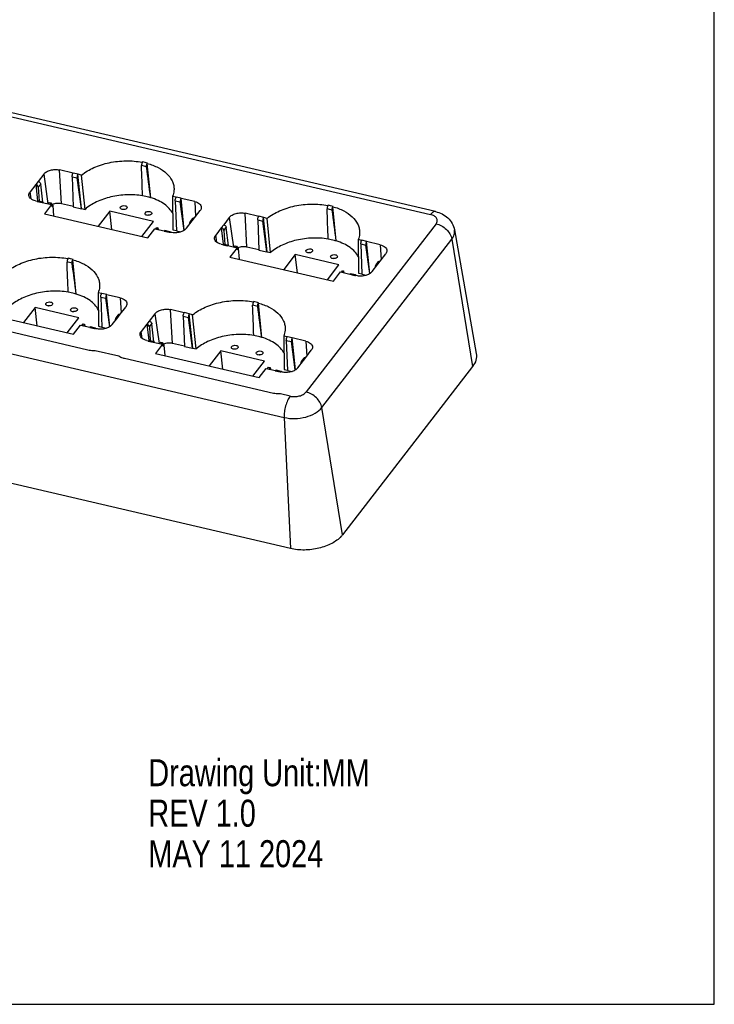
# Model space of a CAD drawing. Header units: inches. Extents: x 0 to 17, y 0 to 11.
# Tile 9 of 10: x 13 to 17, y 0 to 5.7. Entities that reach past the tile are written whole.
import ezdxf

# ---------------------------------------------------------------- set-up
doc = ezdxf.new("R2010")
doc.units = ezdxf.units.IN
doc.header["$LTSCALE"] = 0.935
doc.header["$MEASUREMENT"] = 0
doc.layers.get('0').update_dxf_attribs({"linetype": 'CONTINUOUS'})
doc.styles.get("Standard").update_dxf_attribs({"font": 'txt', "width": 0.8})

msp = doc.modelspace()

# ---------------------------------------------------------------- linework, layer by layer
at = {"color": 7, "linetype": 'Continuous'}
for p, q in [((17, 0), (17, 11)), ((11.08661, 5.56917), (15.35704, 4.57356)), ((15.38516, 4.59), (11.11472, 5.58561)), ((13.68947, 4.87747), (13.68799, 4.87557)), ((13.71629, 4.86898), (13.71775, 4.87088)), ((13.73649, 4.67048), (13.7163, 4.86883)), ((13.11692, 4.80674), (13.08444, 4.76469)), ((13.11692, 4.80674), (13.14176, 4.63544)), ((13.21923, 4.63494), (13.20796, 4.83086)), ((13.28711, 4.81241), (13.20796, 4.83086)), ((13.28154, 4.7921), (13.28844, 4.61776)), ((13.28154, 4.7921), (13.31105, 4.78522)), ((13.28789, 4.81341), (13.28711, 4.81241)), ((13.31617, 4.80682), (13.28789, 4.81341)), ((13.31539, 4.80581), (13.31617, 4.80682)), ((13.33593, 4.60774), (13.31539, 4.80577)), ((13.33582, 4.80105), (13.31539, 4.80577)), ((13.35619, 4.60301), (13.33582, 4.80105)), ((13.07075, 4.74697), (13.03827, 4.70492)), ((13.0844, 4.76469), (13.07068, 4.74699)), ((13.07076, 4.74697), (13.08202, 4.65147)), ((13.08551, 4.73073), (13.09979, 4.74922)), ((13.11182, 4.64496), (13.09979, 4.74922)), ((13.33524, 4.60685), (13.31105, 4.78522)), ((13.04422, 4.66388), (13.03827, 4.70492)), ((13.08551, 4.73073), (13.09056, 4.65002)), ((13.88384, 4.67326), (13.86341, 4.67805)), ((13.86341, 4.67805), (13.86558, 4.48425)), ((13.06994, 4.65219), (13.0798, 4.64985)), ((13.0798, 4.64989), (13.07902, 4.64888)), ((13.07902, 4.64888), (13.1073, 4.64229)), ((13.11213, 4.64499), (13.08356, 4.65165)), ((13.1073, 4.64229), (13.10808, 4.64329)), ((13.10808, 4.64329), (13.16182, 4.63077)), ((13.16182, 4.63077), (13.12076, 4.57762)), ((13.14467, 4.63477), (13.15068, 4.6432)), ((13.15068, 4.6432), (13.15925, 4.6412)), ((13.15925, 4.6412), (13.15362, 4.63268)), ((13.15925, 4.6412), (13.16899, 4.62597)), ((13.16329, 4.61859), (13.16182, 4.63077)), ((13.16329, 4.61859), (13.16899, 4.62597)), ((13.16899, 4.62597), (13.17436, 4.56513)), ((13.28867, 4.61876), (13.21923, 4.63494)), ((13.87827, 4.65298), (13.90778, 4.6461)), ((13.87827, 4.65298), (13.88517, 4.47864)), ((13.88462, 4.67429), (13.88384, 4.67329)), ((13.9129, 4.6677), (13.88462, 4.67429)), ((13.93012, 4.48136), (13.90778, 4.6461)), ((13.91212, 4.66669), (13.9129, 4.6677)), ((13.99127, 4.64824), (13.91212, 4.66669)), ((13.93126, 4.48207), (13.91212, 4.66665)), ((13.99127, 4.64824), (13.99629, 4.56102)), ((14.76415, 4.62692), (14.76267, 4.62502)), ((14.79097, 4.61843), (14.79243, 4.62033)), ((14.81117, 4.41993), (14.79098, 4.61828)), ((13.12076, 4.57762), (13.72032, 4.43784)), ((13.28844, 4.61776), (13.33524, 4.60685)), ((13.33524, 4.60685), (13.33593, 4.60774)), ((13.33593, 4.60774), (13.35619, 4.60301)), ((13.49912, 4.59212), (13.43188, 4.50509)), ((13.75203, 4.53316), (13.49912, 4.59212)), ((13.51102, 4.48664), (13.49912, 4.59212)), ((13.99045, 4.55346), (14.02294, 4.59551)), ((14.36179, 4.56186), (14.28263, 4.58031)), ((14.29391, 4.38439), (14.28263, 4.58031)), ((14.36257, 4.56286), (14.36179, 4.56186)), ((14.39085, 4.55627), (14.36257, 4.56286)), ((13.6848, 4.44612), (13.75203, 4.53316)), ((13.94429, 4.49369), (13.97677, 4.53574)), ((13.96406, 4.51929), (13.96364, 4.52601)), ((13.97943, 4.55062), (13.96548, 4.53255)), ((13.97684, 4.53572), (13.99049, 4.55345)), ((14.15908, 4.51414), (14.14536, 4.49644)), ((14.1916, 4.55618), (14.15912, 4.51414)), ((14.1916, 4.55618), (14.21644, 4.38489)), ((14.35622, 4.54155), (14.38573, 4.53467)), ((14.35622, 4.54155), (14.36312, 4.36721)), ((14.40992, 4.3563), (14.38573, 4.53467)), ((14.39007, 4.55526), (14.39085, 4.55627)), ((14.4105, 4.5505), (14.39007, 4.55522)), ((14.4106, 4.35719), (14.39007, 4.55522)), ((14.43087, 4.35246), (14.4105, 4.5505)), ((15.38919, 4.52002), (14.63656, 3.54572)), ((13.72032, 4.43784), (13.76137, 4.49099)), ((13.76137, 4.49099), (13.81511, 4.47846)), ((13.76655, 4.48978), (13.77294, 4.49813)), ((13.77849, 4.49683), (13.77248, 4.4884)), ((13.77294, 4.49813), (13.77849, 4.49683)), ((13.77849, 4.49683), (13.77996, 4.48665)), ((13.81511, 4.47846), (13.81433, 4.47745)), ((13.81433, 4.47745), (13.84261, 4.47086)), ((13.84744, 4.47356), (13.81887, 4.48022)), ((13.84261, 4.47086), (13.84339, 4.47187)), ((13.8487, 4.47291), (13.84764, 4.4735)), ((13.86558, 4.48425), (13.8854, 4.47963)), ((13.88517, 4.47864), (13.91131, 4.47255)), ((14.14543, 4.49642), (14.11295, 4.45437)), ((14.1189, 4.41333), (14.11295, 4.45437)), ((14.14543, 4.49642), (14.1567, 4.40092)), ((14.16019, 4.48018), (14.17447, 4.49867)), ((14.16019, 4.48018), (14.16523, 4.39947)), ((14.1865, 4.39441), (14.17447, 4.49867)), ((15.49543, 4.48362), (15.62191, 3.76782)), ((10.23895, 4.39351), (14.50938, 3.3979)), ((14.14461, 4.40164), (14.15448, 4.3993)), ((14.15448, 4.39934), (14.1537, 4.39833)), ((14.1537, 4.39833), (14.18198, 4.39174)), ((14.18681, 4.39444), (14.15824, 4.4011)), ((14.18198, 4.39174), (14.18276, 4.39274)), ((14.18276, 4.39274), (14.23649, 4.38022)), ((14.21934, 4.38421), (14.22536, 4.39265)), ((14.22536, 4.39265), (14.23393, 4.39065)), ((14.23393, 4.39065), (14.2283, 4.38213)), ((14.23393, 4.39065), (14.24367, 4.37542)), ((14.72739, 3.45568), (15.48002, 4.42998)), ((14.95852, 4.42271), (14.93809, 4.4275)), ((14.93809, 4.4275), (14.94026, 4.2337)), ((14.95295, 4.40243), (14.98246, 4.39555)), ((14.95295, 4.40243), (14.95985, 4.22809)), ((14.9593, 4.42374), (14.95852, 4.42274)), ((14.98758, 4.41715), (14.9593, 4.42374)), ((15.0048, 4.23081), (14.98246, 4.39555)), ((14.9868, 4.41614), (14.98758, 4.41715)), ((15.06595, 4.39769), (14.9868, 4.41614)), ((15.00594, 4.23152), (14.9868, 4.4161)), ((15.06595, 4.39769), (15.07097, 4.31047)), ((15.48002, 4.42998), (15.60054, 3.69345)), ((14.23649, 4.38022), (14.19544, 4.32707)), ((14.23797, 4.36804), (14.23649, 4.38022)), ((14.23797, 4.36804), (14.24367, 4.37542)), ((14.24367, 4.37542), (14.24903, 4.31458)), ((14.36335, 4.3682), (14.29391, 4.38439)), ((14.36312, 4.36721), (14.40992, 4.3563)), ((14.40992, 4.3563), (14.4106, 4.35719)), ((14.4106, 4.35719), (14.43087, 4.35246)), ((14.5738, 4.34157), (14.50656, 4.25454)), ((14.82671, 4.28261), (14.5738, 4.34157)), ((14.58569, 4.23609), (14.5738, 4.34157)), ((15.06513, 4.30291), (15.09762, 4.34496)), ((13.25842, 4.31946), (13.25694, 4.31756)), ((13.28524, 4.31097), (13.2867, 4.31287)), ((13.30544, 4.11246), (13.28525, 4.31082)), ((14.19544, 4.32707), (14.795, 4.18729)), ((14.75948, 4.19557), (14.82671, 4.28261)), ((15.01896, 4.24314), (15.05145, 4.28519)), ((15.05411, 4.30007), (15.04016, 4.282)), ((15.05152, 4.28517), (15.06517, 4.3029)), ((14.795, 4.18729), (14.83605, 4.24044)), ((14.83605, 4.24044), (14.88979, 4.22791)), ((14.84123, 4.23923), (14.84762, 4.24757)), ((14.85317, 4.24628), (14.84716, 4.23785)), ((14.84762, 4.24757), (14.85317, 4.24628)), ((14.85317, 4.24628), (14.85464, 4.2361)), ((14.88978, 4.22791), (14.88901, 4.2269)), ((14.88901, 4.2269), (14.91729, 4.22031)), ((14.92212, 4.22301), (14.89355, 4.22967)), ((14.91729, 4.22031), (14.91807, 4.22132)), ((14.92338, 4.22236), (14.92232, 4.22295)), ((14.94026, 4.2337), (14.96008, 4.22908)), ((14.95985, 4.22809), (14.98599, 4.222)), ((15.03874, 4.26874), (15.03831, 4.27546)), ((13.45279, 4.11525), (13.43236, 4.12004)), ((13.43236, 4.12004), (13.43453, 3.92624)), ((13.45357, 4.11628), (13.45279, 4.11528)), ((13.48185, 4.10969), (13.45357, 4.11628)), ((13.48107, 4.10868), (13.48185, 4.10969)), ((13.56022, 4.09023), (13.48107, 4.10868)), ((13.50021, 3.92406), (13.48107, 4.10864)), ((13.44722, 4.09497), (13.47673, 4.08809)), ((13.44722, 4.09497), (13.45412, 3.92063)), ((13.49907, 3.92335), (13.47673, 4.08809)), ((13.56022, 4.09023), (13.56524, 4.00301)), ((14.3331, 4.06891), (14.33162, 4.06701)), ((14.35992, 4.06042), (14.36138, 4.06232)), ((14.38012, 3.86191), (14.35993, 4.06027)), ((12.68971, 4.01961), (13.28927, 3.87983)), ((13.06807, 4.03411), (13.00083, 3.94708)), ((13.32098, 3.97515), (13.06807, 4.03411)), ((13.07997, 3.92863), (13.06807, 4.03411)), ((13.54838, 3.99261), (13.53443, 3.97454)), ((13.54579, 3.97771), (13.55944, 3.99544)), ((13.5594, 3.99545), (13.59189, 4.0375)), ((13.76055, 3.99817), (13.72807, 3.95612)), ((13.76055, 3.99817), (13.78538, 3.82688)), ((13.93074, 4.00384), (13.85158, 4.0223)), ((13.86286, 3.82638), (13.85158, 4.0223)), ((13.93152, 4.00485), (13.93074, 4.00385)), ((13.9598, 3.99826), (13.93152, 4.00485)), ((13.95902, 3.99725), (13.9598, 3.99826)), ((13.97944, 3.99249), (13.95902, 3.99721)), ((13.97955, 3.79918), (13.95902, 3.99721)), ((13.99982, 3.79445), (13.97944, 3.99249)), ((13.37347, 3.78793), (12.5109, 3.98903)), ((13.25375, 3.88811), (13.32098, 3.97515)), ((13.33852, 3.93106), (13.34491, 3.93941)), ((13.34491, 3.93941), (13.35348, 3.93741)), ((13.35348, 3.93741), (13.34747, 3.92898)), ((13.35348, 3.93741), (13.35496, 3.92723)), ((13.51323, 3.93568), (13.54572, 3.97773)), ((13.53301, 3.96128), (13.53259, 3.968)), ((13.71438, 3.93841), (13.6819, 3.89636)), ((13.72803, 3.95613), (13.71431, 3.93843)), ((13.71438, 3.93841), (13.72565, 3.84291)), ((13.72914, 3.92217), (13.74342, 3.94066)), ((13.75545, 3.83639), (13.74342, 3.94066)), ((13.92517, 3.98354), (13.95468, 3.97666)), ((13.92517, 3.98354), (13.93207, 3.8092)), ((13.97887, 3.79829), (13.95468, 3.97666)), ((13.28927, 3.87983), (13.33032, 3.93298)), ((13.33032, 3.93298), (13.38406, 3.92045)), ((13.38405, 3.92045), (13.38328, 3.91944)), ((13.38328, 3.91944), (13.41156, 3.91285)), ((13.41639, 3.91555), (13.38782, 3.92221)), ((13.41156, 3.91285), (13.41234, 3.91385)), ((13.41765, 3.9149), (13.41659, 3.91549)), ((13.43453, 3.92624), (13.45435, 3.92162)), ((13.45412, 3.92063), (13.48026, 3.91454)), ((13.68785, 3.85532), (13.6819, 3.89636)), ((13.72914, 3.92217), (13.73418, 3.84146)), ((13.71356, 3.84363), (13.72343, 3.84129)), ((13.72343, 3.84133), (13.72265, 3.84032)), ((13.72265, 3.84032), (13.75093, 3.83372)), ((13.75576, 3.83643), (13.72719, 3.84309)), ((13.75093, 3.83372), (13.75171, 3.83473)), ((13.75171, 3.83473), (13.80544, 3.82221)), ((13.80544, 3.82221), (13.76439, 3.76906)), ((13.78829, 3.8262), (13.7943, 3.83464)), ((13.7943, 3.83464), (13.80288, 3.83264)), ((13.80288, 3.83264), (13.79725, 3.82412)), ((13.80288, 3.83264), (13.81262, 3.81741)), ((13.80692, 3.81003), (13.80544, 3.82221)), ((13.9323, 3.81019), (13.86286, 3.82638)), ((14.52747, 3.8647), (14.50704, 3.86949)), ((14.50704, 3.86949), (14.50921, 3.67569)), ((14.5219, 3.84442), (14.55141, 3.83754)), ((14.5219, 3.84442), (14.5288, 3.67008)), ((14.52825, 3.86573), (14.52747, 3.86473)), ((14.55653, 3.85914), (14.52825, 3.86573)), ((14.57375, 3.6728), (14.55141, 3.83754)), ((14.55575, 3.85813), (14.55653, 3.85914)), ((14.6349, 3.83968), (14.55575, 3.85813)), ((14.57489, 3.67351), (14.55575, 3.85809)), ((14.6349, 3.83968), (14.63992, 3.75246)), ((13.55281, 3.75234), (13.41438, 3.78462)), ((13.76439, 3.76906), (14.36395, 3.62928)), ((13.80692, 3.81003), (13.81262, 3.81741)), ((13.81262, 3.81741), (13.81798, 3.75657)), ((13.93207, 3.8092), (13.97887, 3.79829)), ((13.97887, 3.79829), (13.97955, 3.79918)), ((13.97955, 3.79918), (13.99982, 3.79445)), ((14.14275, 3.78356), (14.07551, 3.69653)), ((14.39566, 3.7246), (14.14275, 3.78356)), ((14.15464, 3.67808), (14.14275, 3.78356)), ((14.63408, 3.7449), (14.66656, 3.78695)), ((14.44815, 3.53738), (13.58558, 3.73848)), ((14.32843, 3.63756), (14.39566, 3.7246)), ((14.58791, 3.68513), (14.6204, 3.72718)), ((14.60768, 3.71073), (14.60726, 3.71745)), ((14.62306, 3.74206), (14.6091, 3.72399)), ((14.62047, 3.72716), (14.63412, 3.74489)), ((14.36395, 3.62928), (14.405, 3.68243)), ((14.405, 3.68243), (14.45874, 3.6699)), ((14.4132, 3.68051), (14.41959, 3.68886)), ((14.41959, 3.68886), (14.42816, 3.68686)), ((14.42816, 3.68686), (14.42215, 3.67843)), ((14.42816, 3.68686), (14.42964, 3.67668)), ((14.45873, 3.6699), (14.45796, 3.66889)), ((14.45796, 3.66889), (14.48624, 3.6623)), ((14.49107, 3.665), (14.4625, 3.67166)), ((14.48624, 3.6623), (14.48702, 3.6633)), ((14.49233, 3.66435), (14.49127, 3.66494)), ((14.50921, 3.67569), (14.52903, 3.67107)), ((14.5288, 3.67008), (14.55493, 3.66399)), ((15.60054, 3.69345), (14.84792, 2.71915)), ((14.54565, 2.63905), (10.27522, 3.63466)), ((14.54413, 3.52123), (14.48906, 3.53407)), ((14.84792, 2.71915), (14.72739, 3.45568)), ((14.50938, 3.3979), (14.54565, 2.63905)), ((0, 0), (17, 0))]:
    msp.add_line(p, q, dxfattribs=at)
for centre, radius, start, end in [((13.6097, 4.47369), 0.38941, 76.88632, 79.1369), ((13.61371, 4.48857), 0.39621, 74.77613, 78.97639), ((13.61442, 4.49392), 0.36865, 74.55328, 76.88761), ((14.68839, 4.23802), 0.39621, 74.77613, 78.97639), ((13.58332, 4.57146), 0.03139, 99.15371, 106.3614), ((13.72698, 4.53796), 0.03139, 99.15371, 106.3614), ((14.68438, 4.22314), 0.38941, 76.88632, 79.1369), ((14.6891, 4.24337), 0.36865, 74.55328, 76.88761), ((14.0029, 5.15741), 0.70389, 256.90252, 257.19203), ((13.36427, 2.34344), 2.18164, 77.08589, 77.22018), ((13.84684, 4.47092), 0.0027, 72.84601, 77.21025), ((13.73224, 3.95032), 0.53316, 76.88076, 77.03598), ((14.65799, 4.32091), 0.03139, 99.15371, 106.3614), ((13.17865, 3.91568), 0.38941, 76.88632, 79.1369), ((13.18266, 3.93056), 0.39621, 74.77613, 78.97639), ((13.18337, 3.93591), 0.36865, 74.55328, 76.88761), ((14.80166, 4.28741), 0.03139, 99.15371, 106.3614), ((15.07758, 4.90686), 0.70389, 256.90252, 257.19203), ((14.43895, 2.09289), 2.18164, 77.08589, 77.22018), ((14.92152, 4.22037), 0.0027, 72.84601, 77.21025), ((14.80692, 3.69977), 0.53316, 76.88076, 77.03598), ((14.25734, 3.68001), 0.39621, 74.77613, 78.97639), ((13.15227, 4.01345), 0.03139, 99.15371, 106.3614), ((13.29593, 3.97995), 0.03139, 99.15371, 106.3614), ((14.25333, 3.66513), 0.38941, 76.88632, 79.1369), ((14.25805, 3.68536), 0.36865, 74.55328, 76.88761), ((13.57185, 4.5994), 0.70389, 256.90252, 257.19203), ((12.93322, 1.78543), 2.18164, 77.08589, 77.22018), ((13.41579, 3.91291), 0.0027, 72.84601, 77.21025), ((13.30119, 3.39231), 0.53316, 76.88076, 77.03598), ((14.22694, 3.7629), 0.03139, 99.15371, 106.3614), ((14.37061, 3.7294), 0.03139, 99.15371, 106.3614), ((14.64653, 4.34885), 0.70389, 256.90252, 257.19203), ((14.0079, 1.53488), 2.18164, 77.08589, 77.22018), ((14.49047, 3.66236), 0.0027, 72.84601, 77.21025), ((14.37587, 3.14176), 0.53316, 76.88076, 77.03598), ((14.73166, 2.80924), 0.14708, 317.537, 321.07057), ((14.73747, 2.80448), 0.13957, 321.09238, 322.31217)]:
    msp.add_arc(centre, radius, start, end, dxfattribs=at)
for centre, major_axis, ratio, start_param, end_param in [((13.54623, 4.99187), (-0.20283, 5.22531), 0.0251557, -1.6312271, -1.5977538), ((13.54623, 4.99187), (-0.72096, 5.34595), 0.0270457, -1.634599, -1.6011257), ((14.62091, 4.74132), (-0.20283, 5.22531), 0.0251557, -1.6312271, -1.5977538), ((14.62091, 4.74132), (-0.72096, 5.34595), 0.0270457, -1.634599, -1.6011257), ((13.11518, 4.43386), (-0.20283, 5.22531), 0.0251557, -1.6312271, -1.5977538), ((13.11518, 4.43386), (-0.72096, 5.34595), 0.0270457, -1.634599, -1.6011257), ((14.18986, 4.18331), (-0.20283, 5.22531), 0.0251557, -1.6312271, -1.5977538), ((14.18986, 4.18331), (-0.72096, 5.34595), 0.0270457, -1.634599, -1.6011257)]:
    msp.add_ellipse(centre, major_axis=major_axis, ratio=ratio, start_param=start_param, end_param=end_param, dxfattribs=at)
for points, knots in [([(13.33582, 4.80105), (13.35744, 4.81875), (13.40924, 4.84888), (13.49721, 4.87635), (13.59248, 4.88687), (13.65693, 4.88164), (13.68799, 4.87557)], [0, 0, 0, 0, 0.2267777, 0.4795568, 0.7431929, 1, 1, 1, 1]), ([(13.68801, 4.87543), (13.68718, 4.87401), (13.68584, 4.87087), (13.68374, 4.86452), (13.68297, 4.85942), (13.68309, 4.85613)], [0, 0, 0, 0, 0.2445212, 0.5078099, 1, 1, 1, 1]), ([(13.71261, 4.84925), (13.71217, 4.85255), (13.71253, 4.85775), (13.7143, 4.86422), (13.71551, 4.86741), (13.7163, 4.86883)], [0, 0, 0, 0, 0.4962723, 0.7578744, 1, 1, 1, 1]), ([(13.71629, 4.86898), (13.73816, 4.86301), (13.77844, 4.84806), (13.82889, 4.81447), (13.8577, 4.77802), (13.86931, 4.74659), (13.87145, 4.73067), (13.87163, 4.7228)], [0, 0, 0, 0, 0.2987773, 0.561569, 0.7902245, 0.8962409, 1, 1, 1, 1]), ([(13.11692, 4.80674), (13.12121, 4.81228), (13.13353, 4.82202), (13.15622, 4.83085), (13.18193, 4.8344), (13.19956, 4.83282), (13.20796, 4.83086)], [0, 0, 0, 0, 0.2140532, 0.4661267, 0.7367904, 1, 1, 1, 1]), ([(13.28154, 4.7921), (13.2814, 4.79565), (13.28261, 4.80272), (13.28516, 4.80944), (13.28711, 4.81238)], [0, 0, 0, 0, 0.501143, 1, 1, 1, 1]), ([(13.31539, 4.80577), (13.3135, 4.80282), (13.31121, 4.79595), (13.31057, 4.78877), (13.31105, 4.78522)], [0, 0, 0, 0, 0.4944006, 1, 1, 1, 1]), ([(13.08551, 4.73073), (13.08528, 4.73442), (13.08145, 4.74175), (13.0746, 4.74604), (13.07076, 4.74697)], [0, 0, 0, 0, 0.4832798, 1, 1, 1, 1]), ([(13.08444, 4.76468), (13.08635, 4.76422), (13.09323, 4.76138), (13.09916, 4.75469), (13.09979, 4.74922)], [0, 0, 0, 0, 0.2631839, 1, 1, 1, 1]), ([(13.03175, 4.68305), (13.03119, 4.6867), (13.03186, 4.69475), (13.03578, 4.70169), (13.03827, 4.70492)], [0, 0, 0, 0, 0.4757787, 1, 1, 1, 1]), ([(13.06994, 4.65219), (13.06493, 4.65336), (13.05562, 4.65637), (13.04369, 4.66335), (13.03519, 4.67227), (13.0323, 4.67952), (13.03175, 4.68305)], [0, 0, 0, 0, 0.2979677, 0.5625775, 0.7932741, 1, 1, 1, 1]), ([(13.68969, 4.68139), (13.65965, 4.68646), (13.59778, 4.69007), (13.50702, 4.6781), (13.42418, 4.65016), (13.376, 4.62034), (13.35619, 4.60301)], [0, 0, 0, 0, 0.2596072, 0.524031, 0.7756895, 1, 1, 1, 1]), ([(13.73649, 4.67048), (13.73274, 4.67161), (13.71732, 4.67601), (13.70162, 4.67937), (13.68969, 4.68139)], [0, 0, 0, 0, 0.2444883, 1, 1, 1, 1]), ([(13.87163, 4.7228), (13.87172, 4.71907), (13.87127, 4.70383), (13.8676, 4.68875), (13.86341, 4.67805)], [0, 0, 0, 0, 0.2449653, 1, 1, 1, 1]), ([(13.0798, 4.64985), (13.08011, 4.65018), (13.08111, 4.65115), (13.08262, 4.65186), (13.08356, 4.65165)], [0, 0, 0, 0, 0.3214687, 1, 1, 1, 1]), ([(13.11213, 4.64498), (13.11182, 4.64505), (13.11028, 4.64511), (13.1089, 4.64413), (13.10809, 4.64327)], [0, 0, 0, 0, 0.2141363, 1, 1, 1, 1]), ([(13.1151, 4.64166), (13.11494, 4.6421), (13.11434, 4.64346), (13.11316, 4.64475), (13.11213, 4.64498)], [0, 0, 0, 0, 0.3077295, 1, 1, 1, 1]), ([(13.21923, 4.63494), (13.21049, 4.63698), (13.19224, 4.63799), (13.17441, 4.63395), (13.16611, 4.63048)], [0, 0, 0, 0, 0.4994426, 1, 1, 1, 1]), ([(13.5621, 4.61722), (13.56476, 4.62066), (13.57386, 4.62504), (13.58346, 4.62531), (13.58833, 4.62417)], [0, 0, 0, 0, 0.464787, 1, 1, 1, 1]), ([(13.58833, 4.62417), (13.59113, 4.62352), (13.59604, 4.62171), (13.5992, 4.61701), (13.59939, 4.61483)], [0, 0, 0, 0, 0.5673179, 1, 1, 1, 1]), ([(13.86457, 4.57807), (13.85377, 4.59976), (13.82574, 4.62873), (13.77907, 4.65547), (13.75126, 4.666), (13.73649, 4.67048)], [0, 0, 0, 0, 0.4505447, 0.713167, 1, 1, 1, 1]), ([(13.87827, 4.65298), (13.87813, 4.65653), (13.87934, 4.6636), (13.88189, 4.67032), (13.88384, 4.67326)], [0, 0, 0, 0, 0.501143, 1, 1, 1, 1]), ([(13.91212, 4.66665), (13.91023, 4.6637), (13.90794, 4.65683), (13.9073, 4.64965), (13.90778, 4.6461)], [0, 0, 0, 0, 0.4944006, 1, 1, 1, 1]), ([(13.99127, 4.64824), (13.99664, 4.64699), (14.00654, 4.64372), (14.01903, 4.63599), (14.02748, 4.626), (14.02965, 4.618), (14.02973, 4.61423)], [0, 0, 0, 0, 0.3010309, 0.5653627, 0.7936091, 1, 1, 1, 1]), ([(14.4105, 4.5505), (14.43212, 4.5682), (14.48392, 4.59833), (14.57189, 4.6258), (14.66715, 4.63632), (14.73161, 4.63109), (14.76267, 4.62502)], [0, 0, 0, 0, 0.2267777, 0.4795568, 0.7431929, 1, 1, 1, 1]), ([(14.76269, 4.62488), (14.76186, 4.62346), (14.76052, 4.62032), (14.75842, 4.61397), (14.75765, 4.60887), (14.75777, 4.60558)], [0, 0, 0, 0, 0.2445212, 0.5078099, 1, 1, 1, 1]), ([(14.78729, 4.5987), (14.78685, 4.602), (14.7872, 4.6072), (14.78897, 4.61367), (14.79019, 4.61686), (14.79098, 4.61828)], [0, 0, 0, 0, 0.4962723, 0.7578744, 1, 1, 1, 1]), ([(14.79097, 4.61843), (14.81284, 4.61246), (14.85312, 4.59751), (14.90357, 4.56392), (14.93237, 4.52747), (14.94399, 4.49604), (14.94613, 4.48012), (14.94631, 4.47225)], [0, 0, 0, 0, 0.2987773, 0.561569, 0.7902245, 0.8962409, 1, 1, 1, 1]), ([(13.56017, 4.61137), (13.56012, 4.61186), (13.56016, 4.61396), (13.56113, 4.61596), (13.5621, 4.61722)], [0, 0, 0, 0, 0.2369328, 1, 1, 1, 1]), ([(13.57123, 4.60203), (13.56843, 4.60268), (13.56352, 4.60449), (13.56035, 4.60919), (13.56017, 4.61137)], [0, 0, 0, 0, 0.5673179, 1, 1, 1, 1]), ([(13.59745, 4.60898), (13.5948, 4.60554), (13.5857, 4.60116), (13.5761, 4.60089), (13.57123, 4.60203)], [0, 0, 0, 0, 0.464787, 1, 1, 1, 1]), ([(13.59939, 4.61483), (13.59943, 4.61434), (13.59939, 4.61224), (13.59843, 4.61024), (13.59745, 4.60898)], [0, 0, 0, 0, 0.2369328, 1, 1, 1, 1]), ([(13.70383, 4.57788), (13.70379, 4.57837), (13.70383, 4.58046), (13.7048, 4.58247), (13.70577, 4.58372)], [0, 0, 0, 0, 0.2369328, 1, 1, 1, 1]), ([(13.71489, 4.56853), (13.7121, 4.56918), (13.70718, 4.57099), (13.70402, 4.57569), (13.70383, 4.57788)], [0, 0, 0, 0, 0.5673179, 1, 1, 1, 1]), ([(13.70577, 4.58372), (13.70843, 4.58716), (13.71753, 4.59154), (13.72713, 4.59181), (13.732, 4.59068)], [0, 0, 0, 0, 0.464787, 1, 1, 1, 1]), ([(13.74112, 4.57548), (13.73847, 4.57205), (13.72936, 4.56766), (13.71977, 4.5674), (13.71489, 4.56853)], [0, 0, 0, 0, 0.464787, 1, 1, 1, 1]), ([(13.732, 4.59068), (13.73479, 4.59002), (13.73971, 4.58821), (13.74287, 4.58351), (13.74306, 4.58133)], [0, 0, 0, 0, 0.5673179, 1, 1, 1, 1]), ([(13.74306, 4.58133), (13.7431, 4.58084), (13.74306, 4.57874), (13.74209, 4.57674), (13.74112, 4.57548)], [0, 0, 0, 0, 0.2369328, 1, 1, 1, 1]), ([(14.02973, 4.61423), (14.02981, 4.61102), (14.02857, 4.60421), (14.02509, 4.5983), (14.02294, 4.59551)], [0, 0, 0, 0, 0.4765422, 1, 1, 1, 1]), ([(14.1916, 4.55618), (14.19589, 4.56173), (14.20821, 4.57147), (14.2309, 4.5803), (14.25661, 4.58385), (14.27424, 4.58227), (14.28263, 4.58031)], [0, 0, 0, 0, 0.2140532, 0.4661267, 0.7367904, 1, 1, 1, 1]), ([(14.35622, 4.54155), (14.35608, 4.5451), (14.35729, 4.55217), (14.35984, 4.55889), (14.36179, 4.56183)], [0, 0, 0, 0, 0.501143, 1, 1, 1, 1]), ([(15.38516, 4.59), (15.38303, 4.5905), (15.37814, 4.59043), (15.37092, 4.58727), (15.36368, 4.58149), (15.35926, 4.57644), (15.35704, 4.57356)], [0, 0, 0, 0, 0.1919981, 0.4131201, 0.6807765, 1, 1, 1, 1]), ([(15.38919, 4.52002), (15.39274, 4.52462), (15.39665, 4.53287), (15.39587, 4.54433), (15.39118, 4.5554), (15.37797, 4.56697), (15.36456, 4.57181), (15.35704, 4.57356)], [0, 0, 0, 0, 0.2290819, 0.3357072, 0.4455127, 0.6952412, 1, 1, 1, 1]), ([(15.38516, 4.59), (15.39841, 4.58691), (15.42422, 4.57783), (15.45813, 4.55478), (15.48377, 4.52279), (15.49308, 4.49689), (15.49543, 4.48362)], [0, 0, 0, 0, 0.2522902, 0.5013689, 0.7502927, 1, 1, 1, 1]), ([(13.96548, 4.53255), (13.96514, 4.53211), (13.96391, 4.53016), (13.96353, 4.52775), (13.96364, 4.52601)], [0, 0, 0, 0, 0.2412395, 1, 1, 1, 1]), ([(13.97677, 4.53574), (13.97464, 4.53622), (13.97038, 4.53636), (13.96664, 4.53405), (13.96548, 4.53255)], [0, 0, 0, 0, 0.534534, 1, 1, 1, 1]), ([(13.97943, 4.55062), (13.98053, 4.55204), (13.98425, 4.55416), (13.98835, 4.55392), (13.99045, 4.55346)], [0, 0, 0, 0, 0.454652, 1, 1, 1, 1]), ([(14.15912, 4.51413), (14.16103, 4.51367), (14.1679, 4.51083), (14.17384, 4.50414), (14.17447, 4.49867)], [0, 0, 0, 0, 0.2631839, 1, 1, 1, 1]), ([(14.39007, 4.55522), (14.38818, 4.55227), (14.38589, 4.5454), (14.38525, 4.53822), (14.38573, 4.53467)], [0, 0, 0, 0, 0.4944006, 1, 1, 1, 1]), ([(15.38919, 4.52002), (15.40021, 4.51745), (15.42195, 4.50856), (15.45753, 4.48171), (15.47656, 4.45114), (15.48002, 4.42998)], [0, 0, 0, 0, 0.2542944, 0.5182898, 1, 1, 1, 1]), ([(13.81511, 4.47844), (13.81542, 4.47877), (13.81641, 4.47974), (13.81793, 4.48043), (13.81887, 4.48022)], [0, 0, 0, 0, 0.3213849, 1, 1, 1, 1]), ([(13.84744, 4.47356), (13.84713, 4.47363), (13.84558, 4.47369), (13.84421, 4.47268), (13.84339, 4.47183)], [0, 0, 0, 0, 0.2134933, 1, 1, 1, 1]), ([(13.85041, 4.47022), (13.85031, 4.4705), (13.84989, 4.47148), (13.84929, 4.47242), (13.8487, 4.47291)], [0, 0, 0, 0, 0.2853586, 1, 1, 1, 1]), ([(13.94429, 4.49369), (13.94, 4.48814), (13.92768, 4.4784), (13.90499, 4.46958), (13.87927, 4.46602), (13.86165, 4.46761), (13.85325, 4.46957)], [0, 0, 0, 0, 0.2140532, 0.4661267, 0.7367904, 1, 1, 1, 1]), ([(14.10643, 4.4325), (14.10587, 4.43615), (14.10654, 4.4442), (14.11046, 4.45114), (14.11295, 4.45437)], [0, 0, 0, 0, 0.4757787, 1, 1, 1, 1]), ([(14.16019, 4.48018), (14.15996, 4.48387), (14.15613, 4.4912), (14.14927, 4.49549), (14.14543, 4.49642)], [0, 0, 0, 0, 0.4832798, 1, 1, 1, 1]), ([(14.94631, 4.47225), (14.94639, 4.46852), (14.94595, 4.45328), (14.94227, 4.4382), (14.93809, 4.4275)], [0, 0, 0, 0, 0.2449653, 1, 1, 1, 1]), ([(15.48002, 4.42998), (15.48612, 4.43788), (15.49568, 4.45494), (15.497, 4.47471), (15.49543, 4.48362)], [0, 0, 0, 0, 0.5242552, 1, 1, 1, 1]), ([(14.14461, 4.40164), (14.13961, 4.40281), (14.1303, 4.40582), (14.11837, 4.4128), (14.10986, 4.42172), (14.10697, 4.42897), (14.10643, 4.4325)], [0, 0, 0, 0, 0.2979677, 0.5625775, 0.7932741, 1, 1, 1, 1]), ([(14.15448, 4.3993), (14.15479, 4.39963), (14.15579, 4.4006), (14.1573, 4.40131), (14.15824, 4.4011)], [0, 0, 0, 0, 0.3214687, 1, 1, 1, 1]), ([(14.18681, 4.39443), (14.1865, 4.3945), (14.18496, 4.39456), (14.18358, 4.39358), (14.18276, 4.39272)], [0, 0, 0, 0, 0.2141363, 1, 1, 1, 1]), ([(14.18978, 4.39111), (14.18962, 4.39155), (14.18902, 4.39291), (14.18784, 4.3942), (14.18681, 4.39443)], [0, 0, 0, 0, 0.3077295, 1, 1, 1, 1]), ([(14.76436, 4.43084), (14.73433, 4.43591), (14.67246, 4.43952), (14.5817, 4.42755), (14.49886, 4.39961), (14.45068, 4.36979), (14.43087, 4.35246)], [0, 0, 0, 0, 0.2596072, 0.524031, 0.7756895, 1, 1, 1, 1]), ([(14.81117, 4.41993), (14.80742, 4.42106), (14.792, 4.42545), (14.7763, 4.42882), (14.76436, 4.43084)], [0, 0, 0, 0, 0.2444883, 1, 1, 1, 1]), ([(14.93925, 4.32752), (14.92845, 4.34921), (14.90042, 4.37818), (14.85375, 4.40492), (14.82593, 4.41545), (14.81117, 4.41993)], [0, 0, 0, 0, 0.4505447, 0.713167, 1, 1, 1, 1]), ([(14.95295, 4.40243), (14.95281, 4.40598), (14.95402, 4.41305), (14.95657, 4.41977), (14.95852, 4.42271)], [0, 0, 0, 0, 0.501143, 1, 1, 1, 1]), ([(14.9868, 4.4161), (14.98491, 4.41315), (14.98262, 4.40628), (14.98198, 4.3991), (14.98246, 4.39555)], [0, 0, 0, 0, 0.4944006, 1, 1, 1, 1]), ([(15.06595, 4.39769), (15.07132, 4.39644), (15.08122, 4.39317), (15.09371, 4.38544), (15.10215, 4.37545), (15.10433, 4.36745), (15.10441, 4.36368)], [0, 0, 0, 0, 0.3010309, 0.5653627, 0.7936091, 1, 1, 1, 1]), ([(14.29391, 4.38439), (14.28517, 4.38643), (14.26691, 4.38744), (14.24909, 4.3834), (14.24079, 4.37993)], [0, 0, 0, 0, 0.4994426, 1, 1, 1, 1]), ([(14.63485, 4.36082), (14.6348, 4.36131), (14.63484, 4.36341), (14.63581, 4.36541), (14.63678, 4.36667)], [0, 0, 0, 0, 0.2369328, 1, 1, 1, 1]), ([(14.6459, 4.35148), (14.64311, 4.35213), (14.6382, 4.35394), (14.63503, 4.35864), (14.63485, 4.36082)], [0, 0, 0, 0, 0.5673179, 1, 1, 1, 1]), ([(14.63678, 4.36667), (14.63944, 4.37011), (14.64854, 4.37449), (14.65814, 4.37476), (14.66301, 4.37362)], [0, 0, 0, 0, 0.464787, 1, 1, 1, 1]), ([(14.67213, 4.35843), (14.66948, 4.35499), (14.66037, 4.35061), (14.65078, 4.35034), (14.6459, 4.35148)], [0, 0, 0, 0, 0.464787, 1, 1, 1, 1]), ([(14.66301, 4.37362), (14.66581, 4.37297), (14.67072, 4.37116), (14.67388, 4.36646), (14.67407, 4.36428)], [0, 0, 0, 0, 0.5673179, 1, 1, 1, 1]), ([(14.67407, 4.36428), (14.67411, 4.36379), (14.67407, 4.36169), (14.6731, 4.35969), (14.67213, 4.35843)], [0, 0, 0, 0, 0.2369328, 1, 1, 1, 1]), ([(14.77851, 4.32733), (14.77847, 4.32782), (14.77851, 4.32991), (14.77948, 4.33192), (14.78045, 4.33317)], [0, 0, 0, 0, 0.2369328, 1, 1, 1, 1]), ([(14.78045, 4.33317), (14.7831, 4.33661), (14.79221, 4.34099), (14.80181, 4.34126), (14.80668, 4.34013)], [0, 0, 0, 0, 0.464787, 1, 1, 1, 1]), ([(14.80668, 4.34013), (14.80947, 4.33947), (14.81439, 4.33766), (14.81755, 4.33296), (14.81774, 4.33078)], [0, 0, 0, 0, 0.5673179, 1, 1, 1, 1]), ([(15.10441, 4.36368), (15.10449, 4.36047), (15.10325, 4.35366), (15.09977, 4.34775), (15.09762, 4.34496)], [0, 0, 0, 0, 0.4765422, 1, 1, 1, 1]), ([(12.90477, 4.24304), (12.92639, 4.26074), (12.97819, 4.29087), (13.06616, 4.31834), (13.16142, 4.32886), (13.22588, 4.32363), (13.25694, 4.31756)], [0, 0, 0, 0, 0.2267777, 0.4795568, 0.7431929, 1, 1, 1, 1]), ([(13.25696, 4.31742), (13.25613, 4.316), (13.25479, 4.31286), (13.25269, 4.30651), (13.25192, 4.30141), (13.25204, 4.29812)], [0, 0, 0, 0, 0.2445212, 0.5078099, 1, 1, 1, 1]), ([(13.28156, 4.29124), (13.28112, 4.29454), (13.28147, 4.29974), (13.28324, 4.30621), (13.28446, 4.3094), (13.28525, 4.31082)], [0, 0, 0, 0, 0.4962723, 0.7578744, 1, 1, 1, 1]), ([(13.28524, 4.31097), (13.30711, 4.305), (13.34739, 4.29005), (13.39784, 4.25646), (13.42665, 4.22001), (13.43826, 4.18858), (13.4404, 4.17266), (13.44058, 4.16478)], [0, 0, 0, 0, 0.2987773, 0.561569, 0.7902245, 0.8962409, 1, 1, 1, 1]), ([(14.78957, 4.31798), (14.78678, 4.31863), (14.78186, 4.32044), (14.7787, 4.32514), (14.77851, 4.32733)], [0, 0, 0, 0, 0.5673179, 1, 1, 1, 1]), ([(14.8158, 4.32493), (14.81314, 4.32149), (14.80404, 4.31711), (14.79444, 4.31685), (14.78957, 4.31798)], [0, 0, 0, 0, 0.464787, 1, 1, 1, 1]), ([(14.81774, 4.33078), (14.81778, 4.33029), (14.81774, 4.32819), (14.81677, 4.32619), (14.8158, 4.32493)], [0, 0, 0, 0, 0.2369328, 1, 1, 1, 1]), ([(15.04016, 4.282), (15.03982, 4.28156), (15.03859, 4.27961), (15.03821, 4.2772), (15.03831, 4.27546)], [0, 0, 0, 0, 0.2412395, 1, 1, 1, 1]), ([(15.05145, 4.28519), (15.04932, 4.28567), (15.04506, 4.28581), (15.04131, 4.2835), (15.04016, 4.282)], [0, 0, 0, 0, 0.534534, 1, 1, 1, 1]), ([(15.05411, 4.30007), (15.05521, 4.30149), (15.05893, 4.30361), (15.06303, 4.30337), (15.06513, 4.3029)], [0, 0, 0, 0, 0.454652, 1, 1, 1, 1]), ([(14.88979, 4.22789), (14.8901, 4.22822), (14.89109, 4.22919), (14.89261, 4.22988), (14.89354, 4.22967)], [0, 0, 0, 0, 0.3213849, 1, 1, 1, 1]), ([(14.92212, 4.22301), (14.9218, 4.22308), (14.92026, 4.22314), (14.91889, 4.22213), (14.91807, 4.22127)], [0, 0, 0, 0, 0.2134933, 1, 1, 1, 1]), ([(14.92509, 4.21967), (14.92498, 4.21995), (14.92457, 4.22093), (14.92397, 4.22187), (14.92338, 4.22236)], [0, 0, 0, 0, 0.2853586, 1, 1, 1, 1]), ([(15.01896, 4.24314), (15.01468, 4.23759), (15.00236, 4.22785), (14.97967, 4.21903), (14.95395, 4.21547), (14.93633, 4.21706), (14.92793, 4.21901)], [0, 0, 0, 0, 0.2140532, 0.4661267, 0.7367904, 1, 1, 1, 1]), ([(13.44058, 4.16478), (13.44067, 4.16106), (13.44022, 4.14582), (13.43655, 4.13074), (13.43236, 4.12004)], [0, 0, 0, 0, 0.2449653, 1, 1, 1, 1]), ([(13.25863, 4.12338), (13.2286, 4.12845), (13.16673, 4.13206), (13.07597, 4.12009), (12.99313, 4.09215), (12.94495, 4.06233), (12.92514, 4.045)], [0, 0, 0, 0, 0.2596072, 0.524031, 0.7756895, 1, 1, 1, 1]), ([(13.30544, 4.11246), (13.30169, 4.1136), (13.28627, 4.11799), (13.27057, 4.12136), (13.25863, 4.12338)], [0, 0, 0, 0, 0.2444883, 1, 1, 1, 1]), ([(13.43352, 4.02006), (13.42272, 4.04175), (13.39469, 4.07072), (13.34802, 4.09746), (13.3202, 4.10799), (13.30544, 4.11246)], [0, 0, 0, 0, 0.4505447, 0.713167, 1, 1, 1, 1]), ([(13.44722, 4.09497), (13.44708, 4.09852), (13.44829, 4.10559), (13.45084, 4.11231), (13.45279, 4.11525)], [0, 0, 0, 0, 0.501143, 1, 1, 1, 1]), ([(13.48107, 4.10864), (13.47918, 4.10569), (13.47689, 4.09882), (13.47625, 4.09164), (13.47673, 4.08809)], [0, 0, 0, 0, 0.4944006, 1, 1, 1, 1]), ([(13.12912, 4.05336), (13.12907, 4.05385), (13.12911, 4.05595), (13.13008, 4.05795), (13.13105, 4.05921)], [0, 0, 0, 0, 0.2369328, 1, 1, 1, 1]), ([(13.14018, 4.04402), (13.13738, 4.04467), (13.13247, 4.04648), (13.1293, 4.05118), (13.12912, 4.05336)], [0, 0, 0, 0, 0.5673179, 1, 1, 1, 1]), ([(13.13105, 4.05921), (13.13371, 4.06265), (13.14281, 4.06703), (13.15241, 4.0673), (13.15728, 4.06616)], [0, 0, 0, 0, 0.464787, 1, 1, 1, 1]), ([(13.1664, 4.05097), (13.16375, 4.04753), (13.15464, 4.04315), (13.14505, 4.04288), (13.14018, 4.04402)], [0, 0, 0, 0, 0.464787, 1, 1, 1, 1]), ([(13.15728, 4.06616), (13.16008, 4.06551), (13.16499, 4.0637), (13.16815, 4.059), (13.16834, 4.05682)], [0, 0, 0, 0, 0.5673179, 1, 1, 1, 1]), ([(13.16834, 4.05682), (13.16838, 4.05632), (13.16834, 4.05423), (13.16738, 4.05222), (13.1664, 4.05097)], [0, 0, 0, 0, 0.2369328, 1, 1, 1, 1]), ([(13.56022, 4.09023), (13.56559, 4.08898), (13.57549, 4.08571), (13.58798, 4.07797), (13.59642, 4.06799), (13.5986, 4.05999), (13.59868, 4.05622)], [0, 0, 0, 0, 0.3010309, 0.5653627, 0.7936091, 1, 1, 1, 1]), ([(13.59868, 4.05622), (13.59876, 4.05301), (13.59752, 4.0462), (13.59404, 4.04029), (13.59189, 4.0375)], [0, 0, 0, 0, 0.4765422, 1, 1, 1, 1]), ([(13.97944, 3.99249), (14.00107, 4.01019), (14.05287, 4.04032), (14.14084, 4.06779), (14.2361, 4.07831), (14.30056, 4.07308), (14.33162, 4.06701)], [0, 0, 0, 0, 0.2267777, 0.4795568, 0.7431929, 1, 1, 1, 1]), ([(14.33164, 4.06687), (14.33081, 4.06545), (14.32946, 4.06231), (14.32737, 4.05596), (14.3266, 4.05086), (14.32672, 4.04757)], [0, 0, 0, 0, 0.2445212, 0.5078099, 1, 1, 1, 1]), ([(14.35624, 4.04069), (14.3558, 4.04399), (14.35615, 4.04919), (14.35792, 4.05566), (14.35914, 4.05885), (14.35993, 4.06027)], [0, 0, 0, 0, 0.4962723, 0.7578744, 1, 1, 1, 1]), ([(14.35992, 4.06042), (14.38179, 4.05445), (14.42207, 4.0395), (14.47252, 4.00591), (14.50132, 3.96945), (14.51294, 3.93803), (14.51508, 3.9221), (14.51526, 3.91423)], [0, 0, 0, 0, 0.2987773, 0.561569, 0.7902245, 0.8962409, 1, 1, 1, 1]), ([(13.27278, 4.01986), (13.27274, 4.02036), (13.27278, 4.02245), (13.27375, 4.02446), (13.27472, 4.02571)], [0, 0, 0, 0, 0.2369328, 1, 1, 1, 1]), ([(13.28384, 4.01052), (13.28105, 4.01117), (13.27613, 4.01298), (13.27297, 4.01768), (13.27278, 4.01986)], [0, 0, 0, 0, 0.5673179, 1, 1, 1, 1]), ([(13.27472, 4.02571), (13.27738, 4.02915), (13.28648, 4.03353), (13.29608, 4.0338), (13.30095, 4.03266)], [0, 0, 0, 0, 0.464787, 1, 1, 1, 1]), ([(13.31007, 4.01747), (13.30742, 4.01403), (13.29831, 4.00965), (13.28871, 4.00939), (13.28384, 4.01052)], [0, 0, 0, 0, 0.464787, 1, 1, 1, 1]), ([(13.30095, 4.03266), (13.30374, 4.03201), (13.30866, 4.0302), (13.31182, 4.0255), (13.31201, 4.02332)], [0, 0, 0, 0, 0.5673179, 1, 1, 1, 1]), ([(13.31201, 4.02332), (13.31205, 4.02283), (13.31201, 4.02073), (13.31104, 4.01873), (13.31007, 4.01747)], [0, 0, 0, 0, 0.2369328, 1, 1, 1, 1]), ([(13.54838, 3.99261), (13.54948, 3.99403), (13.5532, 3.99615), (13.5573, 3.99591), (13.5594, 3.99544)], [0, 0, 0, 0, 0.454652, 1, 1, 1, 1]), ([(13.76055, 3.99817), (13.76484, 4.00372), (13.77716, 4.01346), (13.79985, 4.02229), (13.82556, 4.02584), (13.84319, 4.02426), (13.85158, 4.0223)], [0, 0, 0, 0, 0.2140532, 0.4661267, 0.7367904, 1, 1, 1, 1]), ([(13.92517, 3.98354), (13.92503, 3.98709), (13.92624, 3.99416), (13.92879, 4.00088), (13.93074, 4.00382)], [0, 0, 0, 0, 0.501143, 1, 1, 1, 1]), ([(13.95902, 3.99721), (13.95713, 3.99426), (13.95484, 3.98739), (13.9542, 3.98021), (13.95468, 3.97666)], [0, 0, 0, 0, 0.4944006, 1, 1, 1, 1]), ([(13.51323, 3.93568), (13.50895, 3.93013), (13.49663, 3.92039), (13.47394, 3.91157), (13.44822, 3.90801), (13.4306, 3.9096), (13.4222, 3.91155)], [0, 0, 0, 0, 0.2140532, 0.4661267, 0.7367904, 1, 1, 1, 1]), ([(13.53443, 3.97454), (13.53409, 3.9741), (13.53286, 3.97215), (13.53248, 3.96974), (13.53259, 3.968)], [0, 0, 0, 0, 0.2412395, 1, 1, 1, 1]), ([(13.54572, 3.97773), (13.54359, 3.97821), (13.53933, 3.97835), (13.53558, 3.97604), (13.53443, 3.97454)], [0, 0, 0, 0, 0.534534, 1, 1, 1, 1]), ([(13.72914, 3.92217), (13.72891, 3.92586), (13.72508, 3.93319), (13.71822, 3.93748), (13.71438, 3.93841)], [0, 0, 0, 0, 0.4832798, 1, 1, 1, 1]), ([(13.72807, 3.95612), (13.72998, 3.95566), (13.73685, 3.95282), (13.74279, 3.94613), (13.74342, 3.94066)], [0, 0, 0, 0, 0.2631839, 1, 1, 1, 1]), ([(13.38406, 3.92043), (13.38437, 3.92076), (13.38536, 3.92173), (13.38688, 3.92242), (13.38781, 3.92221)], [0, 0, 0, 0, 0.3213849, 1, 1, 1, 1]), ([(13.41639, 3.91555), (13.41608, 3.91562), (13.41453, 3.91568), (13.41316, 3.91467), (13.41234, 3.91381)], [0, 0, 0, 0, 0.2134933, 1, 1, 1, 1]), ([(13.41936, 3.91221), (13.41926, 3.91249), (13.41884, 3.91347), (13.41824, 3.9144), (13.41765, 3.9149)], [0, 0, 0, 0, 0.2853586, 1, 1, 1, 1]), ([(13.67538, 3.87448), (13.67482, 3.87814), (13.67549, 3.88619), (13.67941, 3.89313), (13.6819, 3.89636)], [0, 0, 0, 0, 0.4757787, 1, 1, 1, 1]), ([(14.33331, 3.87283), (14.30328, 3.8779), (14.24141, 3.88151), (14.15065, 3.86954), (14.06781, 3.8416), (14.01963, 3.81178), (13.99982, 3.79445)], [0, 0, 0, 0, 0.2596072, 0.524031, 0.7756895, 1, 1, 1, 1]), ([(14.51526, 3.91423), (14.51534, 3.91051), (14.5149, 3.89527), (14.51122, 3.88019), (14.50704, 3.86949)], [0, 0, 0, 0, 0.2449653, 1, 1, 1, 1]), ([(13.71356, 3.84363), (13.70855, 3.84479), (13.69925, 3.84781), (13.68732, 3.85479), (13.67881, 3.86371), (13.67592, 3.87096), (13.67538, 3.87448)], [0, 0, 0, 0, 0.2979677, 0.5625775, 0.7932741, 1, 1, 1, 1]), ([(13.72343, 3.84129), (13.72374, 3.84162), (13.72474, 3.84259), (13.72625, 3.8433), (13.72719, 3.84309)], [0, 0, 0, 0, 0.3214687, 1, 1, 1, 1]), ([(13.75576, 3.83642), (13.75545, 3.83649), (13.75391, 3.83655), (13.75253, 3.83557), (13.75171, 3.83471)], [0, 0, 0, 0, 0.2141363, 1, 1, 1, 1]), ([(13.75873, 3.8331), (13.75857, 3.83353), (13.75797, 3.8349), (13.75678, 3.83619), (13.75576, 3.83642)], [0, 0, 0, 0, 0.3077295, 1, 1, 1, 1]), ([(13.86286, 3.82638), (13.85412, 3.82842), (13.83586, 3.82943), (13.81804, 3.82539), (13.80974, 3.82192)], [0, 0, 0, 0, 0.4994426, 1, 1, 1, 1]), ([(14.38012, 3.86191), (14.37637, 3.86305), (14.36095, 3.86744), (14.34525, 3.87081), (14.33331, 3.87283)], [0, 0, 0, 0, 0.2444883, 1, 1, 1, 1]), ([(14.5082, 3.76951), (14.4974, 3.7912), (14.46937, 3.82017), (14.4227, 3.84691), (14.39488, 3.85744), (14.38012, 3.86191)], [0, 0, 0, 0, 0.4505447, 0.713167, 1, 1, 1, 1]), ([(14.5219, 3.84442), (14.52176, 3.84796), (14.52296, 3.85504), (14.52552, 3.86176), (14.52747, 3.8647)], [0, 0, 0, 0, 0.501143, 1, 1, 1, 1]), ([(14.55575, 3.85809), (14.55385, 3.85514), (14.55157, 3.84827), (14.55093, 3.84109), (14.55141, 3.83754)], [0, 0, 0, 0, 0.4944006, 1, 1, 1, 1]), ([(14.6349, 3.83968), (14.64026, 3.83843), (14.65017, 3.83516), (14.66266, 3.82742), (14.6711, 3.81744), (14.67328, 3.80944), (14.67336, 3.80567)], [0, 0, 0, 0, 0.3010309, 0.5653627, 0.7936091, 1, 1, 1, 1]), ([(13.41438, 3.78462), (13.41087, 3.78442), (13.39716, 3.78411), (13.38339, 3.78563), (13.37347, 3.78793)], [0, 0, 0, 0, 0.2568768, 1, 1, 1, 1]), ([(14.20379, 3.80281), (14.20375, 3.8033), (14.20379, 3.8054), (14.20476, 3.8074), (14.20573, 3.80866)], [0, 0, 0, 0, 0.2369328, 1, 1, 1, 1]), ([(14.21485, 3.79347), (14.21206, 3.79412), (14.20714, 3.79593), (14.20398, 3.80063), (14.20379, 3.80281)], [0, 0, 0, 0, 0.5673179, 1, 1, 1, 1]), ([(14.20573, 3.80866), (14.20839, 3.8121), (14.21749, 3.81648), (14.22709, 3.81675), (14.23196, 3.81561)], [0, 0, 0, 0, 0.464787, 1, 1, 1, 1]), ([(14.24108, 3.80042), (14.23843, 3.79698), (14.22932, 3.7926), (14.21973, 3.79233), (14.21485, 3.79347)], [0, 0, 0, 0, 0.464787, 1, 1, 1, 1]), ([(14.23196, 3.81561), (14.23475, 3.81496), (14.23967, 3.81315), (14.24283, 3.80845), (14.24302, 3.80627)], [0, 0, 0, 0, 0.5673179, 1, 1, 1, 1]), ([(14.24302, 3.80627), (14.24306, 3.80577), (14.24302, 3.80368), (14.24205, 3.80167), (14.24108, 3.80042)], [0, 0, 0, 0, 0.2369328, 1, 1, 1, 1]), ([(14.34746, 3.76931), (14.34742, 3.76981), (14.34746, 3.7719), (14.34843, 3.77391), (14.3494, 3.77516)], [0, 0, 0, 0, 0.2369328, 1, 1, 1, 1]), ([(14.35852, 3.75997), (14.35573, 3.76062), (14.35081, 3.76243), (14.34765, 3.76713), (14.34746, 3.76931)], [0, 0, 0, 0, 0.5673179, 1, 1, 1, 1]), ([(14.3494, 3.77516), (14.35205, 3.7786), (14.36116, 3.78298), (14.37075, 3.78325), (14.37563, 3.78211)], [0, 0, 0, 0, 0.464787, 1, 1, 1, 1]), ([(14.38475, 3.76692), (14.38209, 3.76348), (14.37299, 3.7591), (14.36339, 3.75884), (14.35852, 3.75997)], [0, 0, 0, 0, 0.464787, 1, 1, 1, 1]), ([(14.37563, 3.78211), (14.37842, 3.78146), (14.38334, 3.77965), (14.3865, 3.77495), (14.38669, 3.77277)], [0, 0, 0, 0, 0.5673179, 1, 1, 1, 1]), ([(14.38669, 3.77277), (14.38673, 3.77228), (14.38669, 3.77018), (14.38572, 3.76818), (14.38475, 3.76692)], [0, 0, 0, 0, 0.2369328, 1, 1, 1, 1]), ([(14.67336, 3.80567), (14.67344, 3.80246), (14.6722, 3.79565), (14.66872, 3.78974), (14.66656, 3.78695)], [0, 0, 0, 0, 0.4765422, 1, 1, 1, 1]), ([(15.62191, 3.76782), (15.62409, 3.75546), (15.62225, 3.72805), (15.609, 3.7044), (15.60054, 3.69345)], [0, 0, 0, 0, 0.4757768, 1, 1, 1, 1]), ([(13.58558, 3.73848), (13.58246, 3.73921), (13.571, 3.74235), (13.55995, 3.74737), (13.55281, 3.75234)], [0, 0, 0, 0, 0.2688007, 1, 1, 1, 1]), ([(14.60911, 3.72399), (14.60877, 3.72355), (14.60754, 3.7216), (14.60716, 3.71918), (14.60726, 3.71745)], [0, 0, 0, 0, 0.2412395, 1, 1, 1, 1]), ([(14.6204, 3.72718), (14.61827, 3.72766), (14.61401, 3.7278), (14.61026, 3.72549), (14.60911, 3.72399)], [0, 0, 0, 0, 0.534534, 1, 1, 1, 1]), ([(14.62306, 3.74205), (14.62416, 3.74348), (14.62788, 3.7456), (14.63198, 3.74536), (14.63408, 3.74489)], [0, 0, 0, 0, 0.454652, 1, 1, 1, 1]), ([(14.45874, 3.66988), (14.45905, 3.67021), (14.46004, 3.67118), (14.46156, 3.67186), (14.46249, 3.67166)], [0, 0, 0, 0, 0.3213849, 1, 1, 1, 1]), ([(14.49107, 3.665), (14.49075, 3.66507), (14.48921, 3.66513), (14.48784, 3.66412), (14.48702, 3.66326)], [0, 0, 0, 0, 0.2134933, 1, 1, 1, 1]), ([(14.49404, 3.66166), (14.49393, 3.66194), (14.49352, 3.66292), (14.49292, 3.66385), (14.49233, 3.66435)], [0, 0, 0, 0, 0.2853586, 1, 1, 1, 1]), ([(14.58791, 3.68513), (14.58363, 3.67958), (14.57131, 3.66984), (14.54861, 3.66102), (14.5229, 3.65746), (14.50528, 3.65905), (14.49688, 3.661)], [0, 0, 0, 0, 0.2140532, 0.4661267, 0.7367904, 1, 1, 1, 1]), ([(14.48906, 3.53407), (14.48554, 3.53387), (14.47184, 3.53356), (14.45807, 3.53508), (14.44815, 3.53738)], [0, 0, 0, 0, 0.2568768, 1, 1, 1, 1]), ([(14.54413, 3.52123), (14.55266, 3.51924), (14.57055, 3.51763), (14.59666, 3.52124), (14.6197, 3.5302), (14.63221, 3.54009), (14.63656, 3.54572)], [0, 0, 0, 0, 0.2632063, 0.5338745, 0.7859514, 1, 1, 1, 1]), ([(14.72739, 3.45568), (14.72393, 3.47683), (14.7049, 3.5074), (14.66932, 3.53425), (14.64758, 3.54315), (14.63656, 3.54572)], [0, 0, 0, 0, 0.4817102, 0.7457056, 1, 1, 1, 1]), ([(14.54413, 3.52123), (14.53828, 3.51365), (14.52803, 3.49524), (14.51703, 3.46448), (14.51019, 3.43128), (14.50886, 3.40867), (14.50938, 3.3979)], [0, 0, 0, 0, 0.2207158, 0.4810212, 0.7513547, 1, 1, 1, 1]), ([(14.50938, 3.3979), (14.52949, 3.39321), (14.5717, 3.38942), (14.63328, 3.39794), (14.68763, 3.41906), (14.71713, 3.44239), (14.72739, 3.45568)], [0, 0, 0, 0, 0.2632171, 0.5338728, 0.7859406, 1, 1, 1, 1]), ([(14.84016, 2.70994), (14.82469, 2.69302), (14.78342, 2.66381), (14.70981, 2.63751), (14.62793, 2.62749), (14.5722, 2.63286), (14.54565, 2.63905)], [0, 0, 0, 0, 0.2187693, 0.4716489, 0.7399236, 1, 1, 1, 1])]:
    msp.add_open_spline(points, degree=3, knots=knots, dxfattribs=at)
for points in [[(13.58698, 4.60268), (13.58411, 4.603), (13.58117, 4.60291), (13.57832, 4.60245)], [(13.73065, 4.56919), (13.72778, 4.5695), (13.72484, 4.56941), (13.72199, 4.56895)], [(14.66166, 4.35213), (14.65879, 4.35245), (14.65585, 4.35236), (14.653, 4.3519)], [(14.80533, 4.31864), (14.80246, 4.31895), (14.79952, 4.31886), (14.79667, 4.3184)], [(13.15593, 4.04467), (13.15306, 4.04499), (13.15012, 4.0449), (13.14727, 4.04444)], [(13.2996, 4.01118), (13.29673, 4.01149), (13.29379, 4.0114), (13.29094, 4.01094)], [(14.23061, 3.79412), (14.22774, 3.79444), (14.2248, 3.79435), (14.22195, 3.79389)], [(14.37428, 3.76063), (14.37141, 3.76094), (14.36847, 3.76085), (14.36562, 3.76039)]]:
    msp.add_open_spline(points, degree=3, dxfattribs=at)

# ---------------------------------------------------------------- texts
at = {"color": 7, "linetype": 'Continuous', "insert": (13.72285, 1.41913), "char_height": 0.15625, "width": 1.875, "attachment_point": 1, "line_spacing_factor": 0.9}
msp.add_mtext('Drawing Unit:MM\\PREV 1.0\\PMAY 11 2024', dxfattribs=at)

doc.saveas('drawing.dxf')
